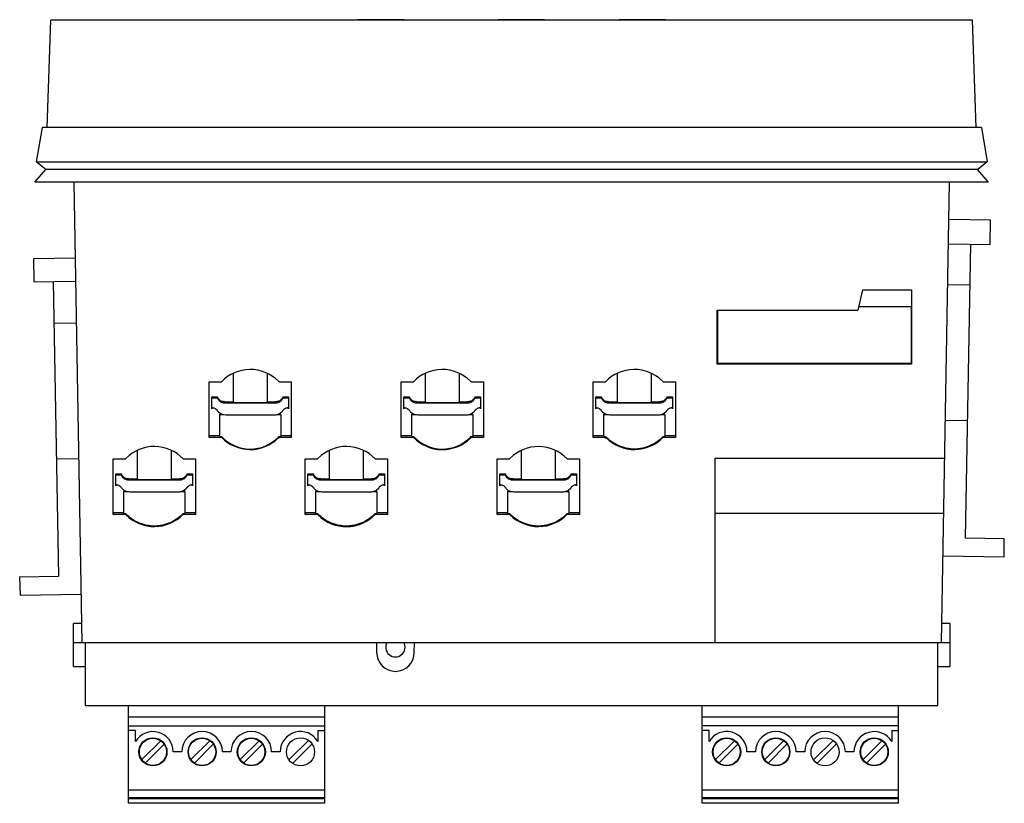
# Model space of a CAD drawing. Header units: millimetres. Extents: x 15 to 117, y 51 to 132.
import ezdxf

# ---------------------------------------------------------------- set-up
doc = ezdxf.new("R2010")
doc.units = ezdxf.units.MM
doc.header["$LTSCALE"] = 11.847622
doc.layers.get('0').update_dxf_attribs({"linetype": 'CONTINUOUS'})

msp = doc.modelspace()

# ---------------------------------------------------------------- linework, layer by layer
at = {"color": 7, "linetype": 'Continuous'}
for p, q in [((18.05, 120.61), (18.43, 131.71)), ((113.58, 131.71), (18.43, 131.71)), ((53.44, 131.75), (51.57, 131.75)), ((67.94, 131.75), (66.07, 131.75)), ((80.44, 131.75), (78.57, 131.75)), ((113.97, 120.61), (113.58, 131.71)), ((17.51, 120.61), (16.92, 117.07)), ((114.51, 120.61), (17.51, 120.61)), ((114.51, 120.61), (115.1, 117.08)), ((16.92, 117.07), (115.1, 117.08)), ((17.89, 116.3), (16.92, 117.07)), ((115.1, 117.08), (114.12, 116.3)), ((16.75, 114.98), (17.89, 116.3)), ((114.12, 116.3), (17.89, 116.3)), ((115.23, 115), (114.11, 116.29)), ((20.79, 114.98), (16.75, 114.98)), ((115.23, 115), (16.77, 115)), ((20.79, 114.98), (21.62, 67.5)), ((110.38, 67.5), (111.21, 115)), ((111.14, 111.16), (115.44, 111.09)), ((115.4, 108.55), (115.44, 111.09)), ((111.1, 108.62), (115.4, 108.55)), ((112.87, 78.24), (113.4, 108.58)), ((16.63, 107.1), (20.93, 107.17)), ((16.63, 107.1), (16.67, 104.7)), ((16.67, 104.7), (20.97, 104.77)), ((18.67, 104.73), (19.2, 74.32)), ((102.23, 103.89), (101.73, 101.78)), ((102.23, 103.89), (107.28, 103.89)), ((107.28, 103.89), (107.28, 96.22)), ((113.33, 104.35), (111.03, 104.39)), ((87.22, 101.78), (101.73, 101.78)), ((87.22, 96.22), (87.22, 101.78)), ((87.25, 101.78), (87.25, 96.26)), ((101.82, 102.17), (107.25, 102.17)), ((107.25, 102.17), (107.25, 96.26)), ((18.75, 100.43), (21.05, 100.47)), ((87.25, 96.26), (87.22, 96.26)), ((107.28, 96.22), (87.22, 96.22)), ((107.25, 96.27), (87.25, 96.27)), ((107.28, 96.26), (107.25, 96.26)), ((37.23, 95.25), (37.23, 92.28)), ((40.74, 95.27), (40.74, 92.28)), ((57.06, 95.25), (57.06, 92.28)), ((60.57, 95.27), (60.57, 92.28)), ((76.89, 95.25), (76.89, 92.28)), ((80.4, 95.27), (80.4, 92.28)), ((34.76, 88.65), (34.76, 94.39)), ((34.76, 94.39), (36.03, 94.39)), ((41.98, 94.39), (41.91, 94.46)), ((41.98, 94.39), (43.25, 94.39)), ((43.25, 94.39), (43.25, 88.65)), ((54.59, 88.65), (54.59, 94.39)), ((54.59, 94.39), (55.86, 94.39)), ((61.81, 94.39), (61.74, 94.46)), ((61.81, 94.39), (63.08, 94.39)), ((63.08, 94.39), (63.08, 88.65)), ((74.42, 94.39), (75.69, 94.39)), ((74.42, 88.65), (74.42, 94.39)), ((81.65, 94.39), (81.57, 94.46)), ((81.65, 94.39), (82.91, 94.39)), ((82.91, 94.39), (82.91, 88.65)), ((35.03, 91.59), (35.03, 92.83)), ((35.03, 92.83), (35.59, 92.83)), ((35.03, 92.72), (35.59, 92.72)), ((35.59, 92.83), (35.59, 92.72)), ((35.73, 92.62), (35.59, 92.83)), ((35.59, 92.72), (35.73, 92.51)), ((35.73, 92.51), (35.73, 92.62)), ((42.4, 92.83), (42.26, 92.62)), ((42.26, 92.51), (42.4, 92.72)), ((42.26, 92.62), (42.26, 92.51)), ((42.4, 92.83), (42.4, 92.72)), ((42.4, 92.83), (42.96, 92.83)), ((42.4, 92.72), (42.96, 92.72)), ((42.96, 92.83), (42.96, 91.59)), ((54.86, 91.59), (54.86, 92.83)), ((54.86, 92.83), (55.42, 92.83)), ((54.86, 92.72), (55.42, 92.72)), ((55.42, 92.83), (55.42, 92.72)), ((55.56, 92.62), (55.42, 92.83)), ((55.42, 92.72), (55.56, 92.51)), ((55.56, 92.51), (55.56, 92.62)), ((62.23, 92.83), (62.09, 92.62)), ((62.09, 92.51), (62.23, 92.72)), ((62.09, 92.62), (62.09, 92.51)), ((62.23, 92.83), (62.23, 92.72)), ((62.23, 92.83), (62.79, 92.83)), ((62.23, 92.72), (62.79, 92.72)), ((62.79, 92.83), (62.79, 91.59)), ((74.68, 92.83), (75.24, 92.83)), ((74.68, 91.59), (74.68, 92.83)), ((74.68, 92.72), (75.24, 92.72)), ((75.24, 92.83), (75.24, 92.72)), ((75.38, 92.62), (75.24, 92.83)), ((75.24, 92.72), (75.38, 92.51)), ((75.38, 92.51), (75.38, 92.62)), ((82.05, 92.83), (81.91, 92.62)), ((81.91, 92.51), (82.05, 92.72)), ((81.91, 92.62), (81.91, 92.51)), ((82.05, 92.83), (82.61, 92.83)), ((82.05, 92.83), (82.05, 92.72)), ((82.05, 92.72), (82.61, 92.72)), ((82.61, 92.83), (82.61, 91.59)), ((36.39, 92.32), (36.39, 92.21)), ((36.39, 92.32), (37.23, 92.32)), ((36.39, 92.21), (41.6, 92.21)), ((40.74, 92.32), (41.6, 92.32)), ((41.6, 92.21), (41.6, 92.32)), ((56.22, 92.32), (56.22, 92.21)), ((56.22, 92.32), (57.06, 92.32)), ((56.22, 92.21), (61.43, 92.21)), ((60.57, 92.32), (61.43, 92.32)), ((61.43, 92.21), (61.43, 92.32)), ((76.04, 92.32), (76.89, 92.32)), ((76.04, 92.32), (76.04, 92.21)), ((76.04, 92.21), (81.25, 92.21)), ((80.4, 92.32), (81.25, 92.32)), ((81.25, 92.21), (81.25, 92.32)), ((35.64, 91.38), (35.62, 91.41)), ((35.82, 91.01), (35.82, 88.77)), ((41.37, 90.94), (36.61, 90.94)), ((42.17, 91.01), (42.17, 88.77)), ((42.37, 91.41), (42.35, 91.38)), ((55.47, 91.38), (55.45, 91.41)), ((55.65, 91.01), (55.65, 88.77)), ((61.2, 90.94), (56.44, 90.94)), ((62, 91.01), (62, 88.77)), ((62.2, 91.41), (62.18, 91.38)), ((75.29, 91.38), (75.27, 91.41)), ((75.47, 91.01), (75.47, 88.77)), ((81.02, 90.94), (76.26, 90.94)), ((81.82, 91.01), (81.82, 88.77)), ((82.02, 91.41), (82, 91.38)), ((113.08, 90.35), (110.78, 90.39)), ((35.82, 88.81), (34.76, 88.81)), ((36.03, 88.65), (34.76, 88.65)), ((36.03, 88.65), (36.03, 88.75)), ((41.91, 88.67), (41.91, 88.58)), ((41.91, 88.58), (41.98, 88.65)), ((41.98, 88.75), (41.98, 88.65)), ((43.25, 88.65), (41.98, 88.65)), ((43.25, 88.81), (42.17, 88.81)), ((55.65, 88.81), (54.59, 88.81)), ((55.86, 88.65), (54.59, 88.65)), ((55.86, 88.65), (55.86, 88.75)), ((61.74, 88.67), (61.74, 88.58)), ((61.74, 88.58), (61.79, 88.65)), ((61.79, 88.75), (61.79, 88.65)), ((63.08, 88.65), (61.79, 88.65)), ((63.08, 88.81), (62, 88.81)), ((75.47, 88.81), (74.42, 88.81)), ((75.67, 88.65), (74.42, 88.65)), ((75.67, 88.75), (75.67, 88.65)), ((75.67, 88.65), (75.76, 88.58)), ((75.76, 88.58), (75.76, 88.67)), ((81.64, 88.75), (81.64, 88.65)), ((82.91, 88.65), (81.64, 88.65)), ((82.91, 88.81), (81.82, 88.81)), ((18.99, 86.43), (21.29, 86.47)), ((24.85, 80.7), (24.85, 86.44)), ((24.85, 86.44), (26.12, 86.44)), ((26.19, 86.51), (26.12, 86.44)), ((27.32, 87.3), (27.32, 84.33)), ((30.83, 87.32), (30.83, 84.33)), ((32.07, 86.44), (33.34, 86.44)), ((33.34, 86.44), (33.34, 80.7)), ((44.68, 80.7), (44.68, 86.44)), ((44.68, 86.44), (45.95, 86.44)), ((46.02, 86.51), (45.95, 86.44)), ((47.15, 87.3), (47.15, 84.33)), ((50.66, 87.32), (50.66, 84.33)), ((51.9, 86.44), (53.17, 86.44)), ((53.17, 86.44), (53.17, 80.7)), ((64.51, 86.44), (65.77, 86.44)), ((64.51, 80.7), (64.51, 86.44)), ((65.86, 86.51), (65.77, 86.44)), ((66.98, 87.3), (66.98, 84.33)), ((70.49, 87.32), (70.49, 84.33)), ((71.73, 86.44), (73, 86.44)), ((73, 86.44), (73, 80.7)), ((87, 86.51), (110.71, 86.51)), ((87, 67.5), (87, 86.51)), ((25.12, 83.64), (25.12, 84.88)), ((25.12, 84.88), (25.68, 84.88)), ((25.12, 84.77), (25.68, 84.77)), ((25.68, 84.88), (25.68, 84.77)), ((25.82, 84.67), (25.68, 84.88)), ((25.68, 84.77), (25.82, 84.56)), ((25.82, 84.56), (25.82, 84.67)), ((32.49, 84.88), (32.35, 84.67)), ((32.35, 84.56), (32.49, 84.77)), ((32.35, 84.67), (32.35, 84.56)), ((32.49, 84.88), (32.49, 84.77)), ((32.49, 84.88), (33.05, 84.88)), ((32.49, 84.77), (33.05, 84.77)), ((33.05, 84.88), (33.05, 83.64)), ((44.95, 83.64), (44.95, 84.88)), ((44.95, 84.88), (45.51, 84.88)), ((44.95, 84.77), (45.51, 84.77)), ((45.51, 84.88), (45.51, 84.77)), ((45.65, 84.67), (45.51, 84.88)), ((45.51, 84.77), (45.65, 84.56)), ((45.65, 84.56), (45.65, 84.67)), ((52.32, 84.88), (52.18, 84.67)), ((52.18, 84.56), (52.32, 84.77)), ((52.18, 84.67), (52.18, 84.56)), ((52.32, 84.88), (52.32, 84.77)), ((52.32, 84.88), (52.88, 84.88)), ((52.32, 84.77), (52.88, 84.77)), ((52.88, 84.88), (52.88, 83.64)), ((64.78, 84.88), (65.34, 84.88)), ((64.78, 83.64), (64.78, 84.88)), ((64.78, 84.77), (65.34, 84.77)), ((65.48, 84.67), (65.34, 84.88)), ((65.34, 84.88), (65.34, 84.77)), ((65.34, 84.77), (65.48, 84.56)), ((65.48, 84.56), (65.48, 84.67)), ((72.15, 84.88), (72.01, 84.67)), ((72.01, 84.56), (72.15, 84.77)), ((72.01, 84.67), (72.01, 84.56)), ((72.15, 84.88), (72.71, 84.88)), ((72.15, 84.88), (72.15, 84.77)), ((72.15, 84.77), (72.71, 84.77)), ((72.71, 84.88), (72.71, 83.64)), ((25.73, 83.43), (25.71, 83.46)), ((26.48, 84.37), (26.48, 84.26)), ((26.48, 84.37), (27.32, 84.37)), ((26.48, 84.26), (31.69, 84.26)), ((30.83, 84.37), (31.69, 84.37)), ((31.69, 84.26), (31.69, 84.37)), ((32.46, 83.46), (32.44, 83.43)), ((45.56, 83.43), (45.54, 83.46)), ((46.31, 84.37), (46.31, 84.26)), ((46.31, 84.37), (47.15, 84.37)), ((46.31, 84.26), (51.52, 84.26)), ((50.66, 84.37), (51.52, 84.37)), ((51.52, 84.26), (51.52, 84.37)), ((52.29, 83.46), (52.27, 83.43)), ((65.39, 83.43), (65.37, 83.46)), ((66.14, 84.37), (66.98, 84.37)), ((66.14, 84.37), (66.14, 84.26)), ((66.14, 84.26), (71.35, 84.26)), ((70.49, 84.37), (71.35, 84.37)), ((71.35, 84.26), (71.35, 84.37)), ((72.12, 83.46), (72.1, 83.43)), ((25.91, 83.06), (25.91, 80.82)), ((31.46, 82.99), (26.7, 82.99)), ((32.26, 83.06), (32.26, 80.82)), ((45.74, 83.06), (45.74, 80.82)), ((51.29, 82.99), (46.53, 82.99)), ((52.09, 83.06), (52.09, 80.82)), ((65.57, 83.06), (65.57, 80.82)), ((71.12, 82.99), (66.36, 82.99)), ((71.92, 83.06), (71.92, 80.82)), ((25.91, 80.86), (24.85, 80.86)), ((26.12, 80.7), (24.85, 80.7)), ((26.12, 80.8), (26.12, 80.7)), ((26.12, 80.7), (26.19, 80.63)), ((26.19, 80.63), (26.19, 80.72)), ((32.07, 80.8), (32.07, 80.7)), ((33.34, 80.7), (32.07, 80.7)), ((33.34, 80.86), (32.26, 80.86)), ((45.74, 80.86), (44.68, 80.86)), ((45.94, 80.7), (44.68, 80.7)), ((45.94, 80.8), (45.94, 80.7)), ((45.94, 80.7), (46.02, 80.63)), ((46.02, 80.63), (46.02, 80.72)), ((51.9, 80.8), (51.9, 80.7)), ((53.17, 80.7), (51.9, 80.7)), ((53.17, 80.86), (52.09, 80.86)), ((65.57, 80.86), (64.51, 80.86)), ((65.78, 80.7), (64.51, 80.7)), ((65.78, 80.8), (65.78, 80.7)), ((65.78, 80.7), (65.85, 80.63)), ((65.85, 80.63), (65.85, 80.72)), ((71.73, 80.8), (71.73, 80.7)), ((73, 80.7), (71.73, 80.7)), ((73, 80.86), (71.92, 80.86)), ((87, 80.84), (110.61, 80.84)), ((116.87, 78.17), (112.87, 78.24)), ((116.84, 76.29), (116.87, 78.17)), ((116.84, 76.29), (110.54, 76.4)), ((15.2, 74.25), (19.2, 74.32)), ((15.2, 74.25), (15.24, 72.38)), ((15.24, 72.38), (21.53, 72.49)), ((20.75, 65), (20.75, 69.43)), ((21.59, 69.43), (20.75, 69.43)), ((111.25, 69.43), (110.42, 69.43)), ((111.25, 69.43), (111.25, 65)), ((20.75, 67.5), (111.25, 67.5)), ((22, 61), (22, 67.5)), ((52.04, 67.5), (52.06, 66.46)), ((55.95, 66.46), (55.97, 67.5)), ((110, 61), (110, 67.5)), ((20.75, 65), (22, 65)), ((110, 65), (111.25, 65)), ((22, 61), (110, 61)), ((26.43, 50.9), (26.43, 61)), ((46.71, 50.9), (46.71, 61)), ((85.67, 50.9), (85.67, 61)), ((105.95, 50.9), (105.95, 61)), ((26.43, 59.8), (46.71, 59.8)), ((85.67, 59.8), (105.95, 59.8)), ((26.43, 58.9), (46.71, 58.9)), ((27.16, 58.4), (26.43, 58.4)), ((27.16, 57.28), (27.16, 58.4)), ((46, 58.4), (46.71, 58.4)), ((46, 58.4), (46, 57.28)), ((105.95, 58.9), (85.67, 58.9)), ((86.4, 58.4), (85.67, 58.4)), ((86.4, 57.28), (86.4, 58.4)), ((105.24, 58.4), (105.95, 58.4)), ((105.24, 58.4), (105.24, 57.28)), ((29.76, 57.35), (27.81, 55.4)), ((28.17, 55.04), (30.12, 56.99)), ((34.84, 57.35), (32.89, 55.4)), ((33.25, 55.05), (35.19, 56.99)), ((39.92, 57.35), (37.97, 55.4)), ((38.32, 55.05), (40.27, 57)), ((45.03, 57.39), (43.01, 55.37)), ((43.37, 55.01), (45.39, 57.03)), ((89, 57.35), (87.05, 55.4)), ((87.4, 55.05), (89.35, 57)), ((94.07, 57.35), (92.13, 55.4)), ((92.48, 55.05), (94.43, 57)), ((99.19, 57.39), (97.17, 55.37)), ((97.52, 55.01), (99.55, 57.04)), ((104.23, 57.35), (102.29, 55.41)), ((102.64, 55.05), (104.59, 57)), ((31.94, 56.2), (31.06, 56.2)), ((37.02, 56.2), (36.14, 56.2)), ((42.1, 56.2), (41.22, 56.2)), ((91.18, 56.2), (90.3, 56.2)), ((96.26, 56.2), (95.38, 56.2)), ((101.34, 56.2), (100.46, 56.2)), ((26.43, 52.3), (46.71, 52.3)), ((85.67, 52.3), (105.95, 52.3)), ((26.43, 51.5), (46.71, 51.5)), ((26.43, 51.4), (46.71, 51.4)), ((46.71, 50.9), (26.43, 50.9)), ((85.67, 51.49), (105.95, 51.49)), ((85.67, 51.4), (105.95, 51.4)), ((105.95, 50.9), (85.67, 50.9))]:
    msp.add_line(p, q, dxfattribs=at)
for centre, radius in [((28.96, 56.2), 1.45), ((28.96, 56.2), 1.4), ((34.04, 56.2), 1.45), ((34.04, 56.2), 1.4), ((39.12, 56.2), 1.45), ((39.12, 56.2), 1.4), ((44.2, 56.2), 1.45), ((88.2, 56.2), 1.45), ((88.2, 56.2), 1.4), ((93.28, 56.2), 1.45), ((93.28, 56.2), 1.4), ((98.36, 56.2), 1.45), ((103.44, 56.2), 1.45), ((103.44, 56.2), 1.4)]:
    msp.add_circle(centre, radius, dxfattribs=at)
for centre, radius, start, end in [((51.57, 98.31), 33.44, 90, 92.8458), ((53.44, 98.31), 33.44, 87.1542, 90), ((66.07, 98.31), 33.44, 90, 92.8458), ((67.94, 98.31), 33.44, 87.1542, 90), ((78.57, 98.31), 33.44, 90, 92.8458), ((80.44, 98.31), 33.44, 87.1542, 90), ((39.01, 91.52), 4.14, 45.3836, 135.98), ((58.84, 91.52), 4.14, 45.3836, 135.98), ((78.67, 91.52), 4.14, 45.384, 135.98), ((39.01, 91.51), 4.06, 222.8622, 315.7404), ((39.01, 91.53), 4.13, 224.0018, 314.6346), ((58.84, 91.5), 4.05, 222.8631, 315.7366), ((58.84, 91.52), 4.13, 224.0025, 314.633), ((78.67, 91.53), 4.13, 225.3659, 315.9983), ((29.1, 83.57), 4.14, 44.02, 134.6164), ((48.93, 83.57), 4.14, 44.02, 134.6164), ((68.76, 83.57), 4.13, 44.0195, 134.6154), ((29.1, 83.58), 4.13, 225.3653, 315.9982), ((48.93, 83.58), 4.14, 225.3658, 315.9982), ((68.76, 83.58), 4.13, 225.3653, 315.9982), ((54, 67), 1, 149.9999, 30.0001), ((54.06, 66.5), 2, 181, 268.3659), ((53.95, 66.5), 2, 271.6341, 359), ((28.96, 56.19), 2.1, 0.0907, 148.9445), ((34.04, 56.2), 2.1, 0, 180), ((39.12, 56.2), 2.1, 0, 180), ((44.2, 56.2), 2.1, 30.9497, 180), ((88.2, 56.2), 2.1, 0, 149.0503), ((93.28, 56.2), 2.1, 0, 180), ((98.36, 56.2), 2.1, 0, 180), ((103.44, 56.19), 2.1, 31.0555, 179.9093)]:
    msp.add_arc(centre, radius, start, end, dxfattribs=at)
for centre, major_axis, ratio, start_param, end_param in [((38.99, 85.82), (3.17, 3.13), 0.008846, -0.411779, -0.350334), ((58.82, 84.89), (3.17, 4.14), 0.006468, -0.413688, -0.36837), ((78.65, 86.48), (3.17, -2.44), 0.010985, -2.774945, -2.700353), ((29.08, 77.9), (3.17, -3.13), 0.008843, -2.761408, -2.704047), ((48.91, 78.23), (3.17, -2.76), 0.009929, -2.770266, -2.704525), ((68.74, 77.9), (3.17, -3.13), 0.008843, -2.761408, -2.704047)]:
    msp.add_ellipse(centre, major_axis=major_axis, ratio=ratio, start_param=start_param, end_param=end_param, dxfattribs=at)
for points, knots in [([(36.39, 92.32), (36.33, 92.32), (36.2, 92.33), (35.96, 92.4), (35.8, 92.52), (35.73, 92.62)], [0, 0, 0, 0, 0.251665, 0.503252, 1, 1, 1, 1]), ([(42.26, 92.62), (42.19, 92.52), (42.03, 92.4), (41.79, 92.33), (41.66, 92.32), (41.6, 92.32)], [0, 0, 0, 0, 0.496748, 0.748335, 1, 1, 1, 1]), ([(56.22, 92.32), (56.16, 92.32), (56.03, 92.33), (55.79, 92.4), (55.63, 92.52), (55.56, 92.62)], [0, 0, 0, 0, 0.251665, 0.503252, 1, 1, 1, 1]), ([(62.09, 92.62), (62.02, 92.52), (61.86, 92.4), (61.62, 92.33), (61.49, 92.32), (61.43, 92.32)], [0, 0, 0, 0, 0.496748, 0.748335, 1, 1, 1, 1]), ([(76.04, 92.32), (75.98, 92.32), (75.85, 92.33), (75.61, 92.4), (75.45, 92.52), (75.38, 92.62)], [0, 0, 0, 0, 0.251665, 0.503252, 1, 1, 1, 1]), ([(81.91, 92.62), (81.85, 92.52), (81.68, 92.4), (81.44, 92.33), (81.32, 92.32), (81.25, 92.32)], [0, 0, 0, 0, 0.496748, 0.748335, 1, 1, 1, 1]), ([(35.14, 91.7), (35.11, 91.69), (35.07, 91.68), (35.03, 91.63), (35.03, 91.6), (35.03, 91.59)], [0, 0, 0, 0, 0.49781, 0.748684, 1, 1, 1, 1]), ([(35.41, 91.6), (35.37, 91.62), (35.28, 91.66), (35.19, 91.69), (35.14, 91.7)], [0, 0, 0, 0, 0.500681, 1, 1, 1, 1]), ([(35.62, 91.41), (35.61, 91.43), (35.55, 91.5), (35.47, 91.56), (35.41, 91.6)], [0, 0, 0, 0, 0.250762, 1, 1, 1, 1]), ([(35.73, 92.51), (35.8, 92.4), (35.96, 92.29), (36.2, 92.22), (36.33, 92.21), (36.39, 92.21)], [0, 0, 0, 0, 0.496748, 0.748335, 1, 1, 1, 1]), ([(37.23, 92.28), (37.23, 92.28), (37.24, 92.27), (37.24, 92.27), (37.25, 92.27), (37.27, 92.27), (37.29, 92.27), (37.32, 92.27), (37.37, 92.26), (37.45, 92.26), (37.53, 92.26), (37.64, 92.26), (37.8, 92.25), (38.03, 92.25), (38.33, 92.25), (38.65, 92.25), (38.99, 92.25), (39.33, 92.25), (39.65, 92.25), (39.95, 92.25), (40.18, 92.25), (40.34, 92.26), (40.44, 92.26), (40.53, 92.26), (40.6, 92.26), (40.66, 92.27), (40.69, 92.27), (40.71, 92.27), (40.72, 92.27), (40.73, 92.27), (40.74, 92.27), (40.74, 92.28), (40.74, 92.28)], [0, 0, 0, 0, 0.000741, 0.002601, 0.005637, 0.00985, 0.015235, 0.021785, 0.03833, 0.059316, 0.084526, 0.113742, 0.146679, 0.222386, 0.308767, 0.402494, 0.499969, 0.597447, 0.691178, 0.777574, 0.8533, 0.886248, 0.915471, 0.940685, 0.961671, 0.978217, 0.984766, 0.990151, 0.994364, 0.9974, 0.999259, 1, 1, 1, 1]), ([(41.6, 92.21), (41.66, 92.21), (41.79, 92.22), (42.03, 92.29), (42.19, 92.4), (42.26, 92.51)], [0, 0, 0, 0, 0.251665, 0.503252, 1, 1, 1, 1]), ([(42.58, 91.6), (42.52, 91.56), (42.44, 91.5), (42.38, 91.43), (42.37, 91.41)], [0, 0, 0, 0, 0.749249, 1, 1, 1, 1]), ([(42.82, 91.69), (42.78, 91.68), (42.69, 91.66), (42.62, 91.62), (42.58, 91.6)], [0, 0, 0, 0, 0.49965, 1, 1, 1, 1]), ([(42.96, 91.59), (42.96, 91.6), (42.95, 91.63), (42.92, 91.68), (42.88, 91.69), (42.85, 91.7)], [0, 0, 0, 0, 0.251316, 0.50219, 1, 1, 1, 1]), ([(54.97, 91.7), (54.94, 91.69), (54.9, 91.68), (54.86, 91.63), (54.86, 91.6), (54.86, 91.59)], [0, 0, 0, 0, 0.49781, 0.748684, 1, 1, 1, 1]), ([(55.24, 91.6), (55.2, 91.62), (55.11, 91.66), (55.02, 91.69), (54.97, 91.7)], [0, 0, 0, 0, 0.500681, 1, 1, 1, 1]), ([(55.45, 91.41), (55.44, 91.43), (55.38, 91.5), (55.3, 91.56), (55.24, 91.6)], [0, 0, 0, 0, 0.250762, 1, 1, 1, 1]), ([(55.56, 92.51), (55.63, 92.4), (55.79, 92.29), (56.03, 92.22), (56.16, 92.21), (56.22, 92.21)], [0, 0, 0, 0, 0.496748, 0.748335, 1, 1, 1, 1]), ([(57.06, 92.28), (57.06, 92.28), (57.07, 92.27), (57.07, 92.27), (57.08, 92.27), (57.1, 92.27), (57.12, 92.27), (57.15, 92.27), (57.2, 92.26), (57.28, 92.26), (57.36, 92.26), (57.47, 92.26), (57.63, 92.25), (57.86, 92.25), (58.16, 92.25), (58.48, 92.25), (58.82, 92.25), (59.16, 92.25), (59.48, 92.25), (59.78, 92.25), (60.01, 92.25), (60.17, 92.26), (60.27, 92.26), (60.36, 92.26), (60.43, 92.26), (60.49, 92.27), (60.52, 92.27), (60.54, 92.27), (60.55, 92.27), (60.56, 92.27), (60.57, 92.27), (60.57, 92.28), (60.57, 92.28)], [0, 0, 0, 0, 0.000741, 0.002601, 0.005637, 0.00985, 0.015236, 0.021785, 0.038331, 0.059318, 0.08453, 0.113747, 0.146687, 0.222396, 0.308779, 0.402507, 0.499983, 0.59746, 0.691189, 0.777578, 0.853294, 0.886239, 0.915459, 0.940675, 0.961665, 0.978213, 0.984763, 0.990149, 0.994363, 0.997399, 0.999259, 1, 1, 1, 1]), ([(61.43, 92.21), (61.49, 92.21), (61.62, 92.22), (61.86, 92.29), (62.02, 92.4), (62.09, 92.51)], [0, 0, 0, 0, 0.251665, 0.503252, 1, 1, 1, 1]), ([(62.41, 91.6), (62.35, 91.56), (62.27, 91.5), (62.21, 91.43), (62.2, 91.41)], [0, 0, 0, 0, 0.749249, 1, 1, 1, 1]), ([(62.65, 91.69), (62.61, 91.68), (62.52, 91.66), (62.45, 91.62), (62.41, 91.6)], [0, 0, 0, 0, 0.49965, 1, 1, 1, 1]), ([(62.79, 91.59), (62.79, 91.6), (62.78, 91.63), (62.75, 91.68), (62.71, 91.69), (62.68, 91.7)], [0, 0, 0, 0, 0.251316, 0.50219, 1, 1, 1, 1]), ([(74.79, 91.7), (74.77, 91.69), (74.72, 91.68), (74.69, 91.63), (74.68, 91.6), (74.68, 91.59)], [0, 0, 0, 0, 0.49781, 0.748684, 1, 1, 1, 1]), ([(75.06, 91.6), (75.02, 91.62), (74.93, 91.66), (74.84, 91.69), (74.79, 91.7)], [0, 0, 0, 0, 0.500681, 1, 1, 1, 1]), ([(75.27, 91.41), (75.26, 91.43), (75.2, 91.5), (75.13, 91.56), (75.06, 91.6)], [0, 0, 0, 0, 0.250762, 1, 1, 1, 1]), ([(75.38, 92.51), (75.45, 92.4), (75.61, 92.29), (75.85, 92.22), (75.98, 92.21), (76.04, 92.21)], [0, 0, 0, 0, 0.496748, 0.748335, 1, 1, 1, 1]), ([(76.89, 92.28), (76.89, 92.28), (76.89, 92.27), (76.9, 92.27), (76.91, 92.27), (76.92, 92.27), (76.94, 92.27), (76.98, 92.27), (77.03, 92.26), (77.1, 92.26), (77.19, 92.26), (77.29, 92.26), (77.45, 92.25), (77.68, 92.25), (77.98, 92.25), (78.31, 92.25), (78.64, 92.25), (78.98, 92.25), (79.31, 92.25), (79.61, 92.25), (79.83, 92.25), (80, 92.26), (80.1, 92.26), (80.19, 92.26), (80.26, 92.26), (80.31, 92.27), (80.34, 92.27), (80.36, 92.27), (80.38, 92.27), (80.39, 92.27), (80.39, 92.27), (80.4, 92.28), (80.4, 92.28)], [0, 0, 0, 0, 0.000741, 0.002601, 0.005637, 0.00985, 0.015235, 0.021785, 0.03833, 0.059316, 0.084526, 0.113742, 0.146679, 0.222386, 0.308767, 0.402494, 0.499969, 0.597447, 0.691178, 0.777574, 0.8533, 0.886248, 0.915471, 0.940685, 0.961671, 0.978217, 0.984766, 0.990151, 0.994364, 0.9974, 0.999259, 1, 1, 1, 1]), ([(81.25, 92.21), (81.32, 92.21), (81.44, 92.22), (81.68, 92.29), (81.85, 92.4), (81.91, 92.51)], [0, 0, 0, 0, 0.251665, 0.503252, 1, 1, 1, 1]), ([(82.23, 91.6), (82.17, 91.56), (82.09, 91.5), (82.04, 91.43), (82.02, 91.41)], [0, 0, 0, 0, 0.749249, 1, 1, 1, 1]), ([(82.47, 91.69), (82.43, 91.68), (82.35, 91.66), (82.27, 91.62), (82.23, 91.6)], [0, 0, 0, 0, 0.49965, 1, 1, 1, 1]), ([(82.61, 91.59), (82.61, 91.6), (82.61, 91.63), (82.57, 91.68), (82.53, 91.69), (82.5, 91.7)], [0, 0, 0, 0, 0.251316, 0.50219, 1, 1, 1, 1]), ([(36.61, 90.94), (36.52, 90.94), (36.33, 90.95), (36.06, 91.03), (35.82, 91.17), (35.69, 91.3), (35.64, 91.38)], [0, 0, 0, 0, 0.25031, 0.500542, 0.750549, 1, 1, 1, 1]), ([(35.82, 91.01), (35.82, 91.01), (35.83, 91.01), (35.84, 91.01), (35.86, 91.02), (35.89, 91.02), (35.93, 91.02), (36, 91.02), (36.06, 91.03), (36.1, 91.03)], [0, 0, 0, 0, 0.018881, 0.067298, 0.14654, 0.256635, 0.397437, 0.568609, 1, 1, 1, 1]), ([(36.27, 90.98), (36.24, 90.98), (36.17, 90.98), (36.08, 90.98), (36, 90.99), (35.94, 90.99), (35.89, 90.99), (35.85, 91), (35.83, 91), (35.83, 91), (35.82, 91), (35.82, 91.01), (35.82, 91.01)], [0, 0, 0, 0, 0.229228, 0.429933, 0.601327, 0.742727, 0.853474, 0.933143, 0.961276, 0.981618, 0.994279, 1, 1, 1, 1]), ([(42.35, 91.38), (42.25, 91.22), (42, 91.05), (41.65, 90.95), (41.46, 90.94), (41.37, 90.94)], [0, 0, 0, 0, 0.496745, 0.748332, 1, 1, 1, 1]), ([(42.17, 91.01), (42.17, 91.01), (42.16, 91), (42.16, 91), (42.15, 91), (42.13, 91), (42.1, 90.99), (42.05, 90.99), (41.98, 90.99), (41.91, 90.98), (41.82, 90.98), (41.75, 90.98), (41.72, 90.98)], [0, 0, 0, 0, 0.005743, 0.01841, 0.03875, 0.066878, 0.146526, 0.257243, 0.39862, 0.570005, 0.770717, 1, 1, 1, 1]), ([(41.88, 91.03), (41.93, 91.03), (41.98, 91.02), (42.05, 91.02), (42.09, 91.02), (42.12, 91.02), (42.15, 91.01), (42.16, 91.01), (42.17, 91.01), (42.17, 91.01)], [0, 0, 0, 0, 0.4314, 0.602566, 0.743356, 0.853441, 0.93268, 0.9811, 1, 1, 1, 1]), ([(56.44, 90.94), (56.35, 90.94), (56.16, 90.95), (55.89, 91.03), (55.65, 91.17), (55.52, 91.3), (55.47, 91.38)], [0, 0, 0, 0, 0.25031, 0.500542, 0.750549, 1, 1, 1, 1]), ([(55.65, 91.01), (55.65, 91.01), (55.66, 91.01), (55.67, 91.01), (55.69, 91.02), (55.72, 91.02), (55.76, 91.02), (55.83, 91.02), (55.89, 91.03), (55.93, 91.03)], [0, 0, 0, 0, 0.018881, 0.067298, 0.14654, 0.256635, 0.397437, 0.568609, 1, 1, 1, 1]), ([(56.1, 90.98), (56.07, 90.98), (56, 90.98), (55.91, 90.98), (55.83, 90.99), (55.77, 90.99), (55.72, 90.99), (55.68, 91), (55.66, 91), (55.66, 91), (55.65, 91), (55.65, 91.01), (55.65, 91.01)], [0, 0, 0, 0, 0.229228, 0.429933, 0.601327, 0.742727, 0.853474, 0.933143, 0.961276, 0.981618, 0.994279, 1, 1, 1, 1]), ([(62.18, 91.38), (62.08, 91.22), (61.83, 91.05), (61.48, 90.95), (61.29, 90.94), (61.2, 90.94)], [0, 0, 0, 0, 0.496745, 0.748332, 1, 1, 1, 1]), ([(62, 91.01), (62, 91.01), (61.99, 91), (61.99, 91), (61.98, 91), (61.96, 91), (61.93, 90.99), (61.88, 90.99), (61.81, 90.99), (61.74, 90.98), (61.65, 90.98), (61.58, 90.98), (61.55, 90.98)], [0, 0, 0, 0, 0.005743, 0.01841, 0.03875, 0.066878, 0.146526, 0.257243, 0.39862, 0.570005, 0.770717, 1, 1, 1, 1]), ([(61.71, 91.03), (61.76, 91.03), (61.81, 91.02), (61.88, 91.02), (61.92, 91.02), (61.95, 91.02), (61.98, 91.01), (61.99, 91.01), (62, 91.01), (62, 91.01)], [0, 0, 0, 0, 0.4314, 0.602566, 0.743356, 0.853441, 0.93268, 0.9811, 1, 1, 1, 1]), ([(76.26, 90.94), (76.17, 90.94), (75.99, 90.95), (75.72, 91.03), (75.48, 91.17), (75.34, 91.3), (75.29, 91.38)], [0, 0, 0, 0, 0.25031, 0.500542, 0.750549, 1, 1, 1, 1]), ([(75.47, 91.01), (75.47, 91.01), (75.48, 91.01), (75.49, 91.01), (75.52, 91.02), (75.55, 91.02), (75.59, 91.02), (75.66, 91.02), (75.71, 91.03), (75.76, 91.03)], [0, 0, 0, 0, 0.018881, 0.067298, 0.14654, 0.256635, 0.397437, 0.568609, 1, 1, 1, 1]), ([(75.93, 90.98), (75.89, 90.98), (75.83, 90.98), (75.74, 90.98), (75.66, 90.99), (75.59, 90.99), (75.54, 90.99), (75.51, 91), (75.49, 91), (75.48, 91), (75.47, 91), (75.47, 91.01), (75.47, 91.01)], [0, 0, 0, 0, 0.229228, 0.429933, 0.601327, 0.742727, 0.853474, 0.933143, 0.961276, 0.981618, 0.994279, 1, 1, 1, 1]), ([(82, 91.38), (81.9, 91.22), (81.66, 91.05), (81.3, 90.95), (81.12, 90.94), (81.02, 90.94)], [0, 0, 0, 0, 0.496745, 0.748332, 1, 1, 1, 1]), ([(81.82, 91.01), (81.82, 91.01), (81.82, 91), (81.81, 91), (81.8, 91), (81.79, 91), (81.75, 90.99), (81.7, 90.99), (81.64, 90.99), (81.56, 90.98), (81.47, 90.98), (81.41, 90.98), (81.37, 90.98)], [0, 0, 0, 0, 0.005743, 0.01841, 0.03875, 0.066878, 0.146526, 0.257243, 0.39862, 0.570005, 0.770717, 1, 1, 1, 1]), ([(81.54, 91.03), (81.58, 91.03), (81.64, 91.02), (81.71, 91.02), (81.75, 91.02), (81.78, 91.02), (81.8, 91.01), (81.81, 91.01), (81.82, 91.01), (81.82, 91.01)], [0, 0, 0, 0, 0.4314, 0.602566, 0.743356, 0.853441, 0.93268, 0.9811, 1, 1, 1, 1]), ([(35.82, 88.77), (35.82, 88.76), (35.82, 88.76), (35.83, 88.76), (35.85, 88.76), (35.87, 88.76), (35.9, 88.75), (35.96, 88.75), (36, 88.75), (36.03, 88.75)], [0, 0, 0, 0, 0.019612, 0.068042, 0.147093, 0.256936, 0.397444, 0.568412, 1, 1, 1, 1]), ([(41.98, 88.75), (42.01, 88.75), (42.05, 88.75), (42.09, 88.75), (42.12, 88.76), (42.14, 88.76), (42.15, 88.76), (42.16, 88.76), (42.17, 88.76), (42.17, 88.77)], [0, 0, 0, 0, 0.431527, 0.602302, 0.742609, 0.85229, 0.931278, 0.979819, 1, 1, 1, 1]), ([(55.65, 88.77), (55.65, 88.76), (55.65, 88.76), (55.66, 88.76), (55.68, 88.76), (55.7, 88.76), (55.73, 88.75), (55.79, 88.75), (55.83, 88.75), (55.86, 88.75)], [0, 0, 0, 0, 0.019612, 0.068042, 0.147093, 0.256936, 0.397444, 0.568412, 1, 1, 1, 1]), ([(61.79, 88.75), (61.82, 88.75), (61.86, 88.75), (61.91, 88.75), (61.94, 88.76), (61.97, 88.76), (61.98, 88.76), (61.99, 88.76), (62, 88.76), (62, 88.77)], [0, 0, 0, 0, 0.431582, 0.60248, 0.742913, 0.852693, 0.931717, 0.980184, 1, 1, 1, 1]), ([(75.47, 88.77), (75.47, 88.76), (75.48, 88.76), (75.49, 88.76), (75.5, 88.76), (75.52, 88.76), (75.55, 88.75), (75.6, 88.75), (75.64, 88.75), (75.67, 88.75)], [0, 0, 0, 0, 0.019848, 0.068321, 0.147341, 0.257112, 0.397533, 0.56842, 1, 1, 1, 1]), ([(81.64, 88.75), (81.51, 88.61), (81.18, 88.3), (80.56, 87.89), (79.75, 87.56), (78.8, 87.41), (77.83, 87.5), (76.77, 87.86), (76.1, 88.33), (75.76, 88.67)], [0, 0, 0, 0, 0.088819, 0.204442, 0.339447, 0.487874, 0.638399, 0.77859, 1, 1, 1, 1]), ([(81.64, 88.75), (81.67, 88.75), (81.71, 88.75), (81.75, 88.75), (81.78, 88.76), (81.79, 88.76), (81.81, 88.76), (81.82, 88.76), (81.82, 88.76), (81.82, 88.77)], [0, 0, 0, 0, 0.431502, 0.602243, 0.742516, 0.852172, 0.931152, 0.979716, 1, 1, 1, 1]), ([(26.48, 84.37), (26.42, 84.37), (26.29, 84.38), (26.05, 84.45), (25.89, 84.57), (25.82, 84.67)], [0, 0, 0, 0, 0.251665, 0.503252, 1, 1, 1, 1]), ([(25.82, 84.56), (25.89, 84.45), (26.05, 84.34), (26.29, 84.27), (26.42, 84.26), (26.48, 84.26)], [0, 0, 0, 0, 0.496748, 0.748335, 1, 1, 1, 1]), ([(32.35, 84.67), (32.28, 84.57), (32.12, 84.45), (31.88, 84.38), (31.75, 84.37), (31.69, 84.37)], [0, 0, 0, 0, 0.496748, 0.748335, 1, 1, 1, 1]), ([(31.69, 84.26), (31.75, 84.26), (31.88, 84.27), (32.12, 84.34), (32.28, 84.45), (32.35, 84.56)], [0, 0, 0, 0, 0.251665, 0.503252, 1, 1, 1, 1]), ([(46.31, 84.37), (46.25, 84.37), (46.12, 84.38), (45.88, 84.45), (45.72, 84.57), (45.65, 84.67)], [0, 0, 0, 0, 0.251665, 0.503252, 1, 1, 1, 1]), ([(45.65, 84.56), (45.72, 84.45), (45.88, 84.34), (46.12, 84.27), (46.25, 84.26), (46.31, 84.26)], [0, 0, 0, 0, 0.496748, 0.748335, 1, 1, 1, 1]), ([(52.18, 84.67), (52.11, 84.57), (51.95, 84.45), (51.71, 84.38), (51.58, 84.37), (51.52, 84.37)], [0, 0, 0, 0, 0.496748, 0.748335, 1, 1, 1, 1]), ([(51.52, 84.26), (51.58, 84.26), (51.71, 84.27), (51.95, 84.34), (52.11, 84.45), (52.18, 84.56)], [0, 0, 0, 0, 0.251665, 0.503252, 1, 1, 1, 1]), ([(66.14, 84.37), (66.08, 84.37), (65.95, 84.38), (65.71, 84.45), (65.55, 84.57), (65.48, 84.67)], [0, 0, 0, 0, 0.251665, 0.503252, 1, 1, 1, 1]), ([(65.48, 84.56), (65.55, 84.45), (65.71, 84.34), (65.95, 84.27), (66.08, 84.26), (66.14, 84.26)], [0, 0, 0, 0, 0.496748, 0.748335, 1, 1, 1, 1]), ([(72.01, 84.67), (71.94, 84.57), (71.78, 84.45), (71.54, 84.38), (71.41, 84.37), (71.35, 84.37)], [0, 0, 0, 0, 0.496748, 0.748335, 1, 1, 1, 1]), ([(71.35, 84.26), (71.41, 84.26), (71.54, 84.27), (71.78, 84.34), (71.94, 84.45), (72.01, 84.56)], [0, 0, 0, 0, 0.251665, 0.503252, 1, 1, 1, 1]), ([(25.23, 83.75), (25.2, 83.74), (25.16, 83.73), (25.12, 83.68), (25.12, 83.65), (25.12, 83.64)], [0, 0, 0, 0, 0.49781, 0.748684, 1, 1, 1, 1]), ([(25.5, 83.65), (25.46, 83.67), (25.37, 83.71), (25.28, 83.74), (25.23, 83.75)], [0, 0, 0, 0, 0.500681, 1, 1, 1, 1]), ([(25.71, 83.46), (25.7, 83.48), (25.64, 83.55), (25.56, 83.61), (25.5, 83.65)], [0, 0, 0, 0, 0.250762, 1, 1, 1, 1]), ([(26.7, 82.99), (26.61, 82.99), (26.42, 83.01), (26.15, 83.08), (25.91, 83.22), (25.78, 83.35), (25.73, 83.43)], [0, 0, 0, 0, 0.25031, 0.500542, 0.750549, 1, 1, 1, 1]), ([(27.32, 84.33), (27.32, 84.33), (27.33, 84.33), (27.33, 84.32), (27.34, 84.32), (27.36, 84.32), (27.38, 84.32), (27.41, 84.32), (27.46, 84.32), (27.54, 84.31), (27.62, 84.31), (27.73, 84.31), (27.89, 84.3), (28.12, 84.3), (28.42, 84.3), (28.74, 84.3), (29.08, 84.3), (29.42, 84.3), (29.74, 84.3), (30.04, 84.3), (30.27, 84.3), (30.43, 84.31), (30.53, 84.31), (30.62, 84.31), (30.69, 84.32), (30.75, 84.32), (30.78, 84.32), (30.8, 84.32), (30.81, 84.32), (30.82, 84.32), (30.83, 84.33), (30.83, 84.33), (30.83, 84.33)], [0, 0, 0, 0, 0.000741, 0.002601, 0.005637, 0.009851, 0.015237, 0.021786, 0.038333, 0.05932, 0.084534, 0.113753, 0.146697, 0.222413, 0.308802, 0.402529, 0.5, 0.597471, 0.691198, 0.777587, 0.853303, 0.886247, 0.915466, 0.94068, 0.961667, 0.978214, 0.984763, 0.990149, 0.994363, 0.997399, 0.999259, 1, 1, 1, 1]), ([(32.44, 83.43), (32.34, 83.27), (32.09, 83.11), (31.74, 83), (31.55, 82.99), (31.46, 82.99)], [0, 0, 0, 0, 0.496745, 0.748332, 1, 1, 1, 1]), ([(32.67, 83.65), (32.61, 83.61), (32.53, 83.55), (32.47, 83.48), (32.46, 83.46)], [0, 0, 0, 0, 0.749249, 1, 1, 1, 1]), ([(32.91, 83.74), (32.87, 83.74), (32.78, 83.71), (32.71, 83.67), (32.67, 83.65)], [0, 0, 0, 0, 0.49965, 1, 1, 1, 1]), ([(33.05, 83.64), (33.05, 83.65), (33.04, 83.68), (33.01, 83.73), (32.97, 83.74), (32.94, 83.75)], [0, 0, 0, 0, 0.251316, 0.50219, 1, 1, 1, 1]), ([(45.06, 83.75), (45.03, 83.74), (44.99, 83.73), (44.95, 83.68), (44.95, 83.65), (44.95, 83.64)], [0, 0, 0, 0, 0.49781, 0.748684, 1, 1, 1, 1]), ([(45.33, 83.65), (45.29, 83.67), (45.2, 83.71), (45.11, 83.74), (45.06, 83.75)], [0, 0, 0, 0, 0.500681, 1, 1, 1, 1]), ([(45.54, 83.46), (45.53, 83.48), (45.47, 83.55), (45.39, 83.61), (45.33, 83.65)], [0, 0, 0, 0, 0.250762, 1, 1, 1, 1]), ([(46.53, 82.99), (46.44, 82.99), (46.25, 83.01), (45.98, 83.08), (45.74, 83.22), (45.61, 83.35), (45.56, 83.43)], [0, 0, 0, 0, 0.25031, 0.500542, 0.750549, 1, 1, 1, 1]), ([(47.15, 84.33), (47.15, 84.33), (47.16, 84.33), (47.16, 84.32), (47.17, 84.32), (47.19, 84.32), (47.21, 84.32), (47.24, 84.32), (47.29, 84.32), (47.37, 84.31), (47.45, 84.31), (47.56, 84.31), (47.72, 84.3), (47.95, 84.3), (48.25, 84.3), (48.57, 84.3), (48.91, 84.3), (49.25, 84.3), (49.57, 84.3), (49.87, 84.3), (50.1, 84.3), (50.26, 84.31), (50.36, 84.31), (50.45, 84.31), (50.52, 84.32), (50.58, 84.32), (50.61, 84.32), (50.63, 84.32), (50.64, 84.32), (50.65, 84.32), (50.66, 84.33), (50.66, 84.33), (50.66, 84.33)], [0, 0, 0, 0, 0.000741, 0.002601, 0.005637, 0.00985, 0.015236, 0.021785, 0.038331, 0.059318, 0.08453, 0.113747, 0.146687, 0.222396, 0.308779, 0.402507, 0.499983, 0.59746, 0.691189, 0.777578, 0.853294, 0.886239, 0.915459, 0.940675, 0.961665, 0.978213, 0.984763, 0.990149, 0.994363, 0.997399, 0.999259, 1, 1, 1, 1]), ([(52.27, 83.43), (52.17, 83.27), (51.92, 83.11), (51.57, 83), (51.38, 82.99), (51.29, 82.99)], [0, 0, 0, 0, 0.496745, 0.748332, 1, 1, 1, 1]), ([(52.5, 83.65), (52.44, 83.61), (52.36, 83.55), (52.3, 83.48), (52.29, 83.46)], [0, 0, 0, 0, 0.749249, 1, 1, 1, 1]), ([(52.74, 83.74), (52.7, 83.74), (52.61, 83.71), (52.54, 83.67), (52.5, 83.65)], [0, 0, 0, 0, 0.49965, 1, 1, 1, 1]), ([(52.88, 83.64), (52.88, 83.65), (52.87, 83.68), (52.84, 83.73), (52.8, 83.74), (52.77, 83.75)], [0, 0, 0, 0, 0.251316, 0.50219, 1, 1, 1, 1]), ([(64.89, 83.75), (64.86, 83.74), (64.82, 83.73), (64.78, 83.68), (64.78, 83.65), (64.78, 83.64)], [0, 0, 0, 0, 0.49781, 0.748684, 1, 1, 1, 1]), ([(65.16, 83.65), (65.12, 83.67), (65.03, 83.71), (64.94, 83.74), (64.89, 83.75)], [0, 0, 0, 0, 0.500681, 1, 1, 1, 1]), ([(65.37, 83.46), (65.36, 83.48), (65.3, 83.55), (65.22, 83.61), (65.16, 83.65)], [0, 0, 0, 0, 0.250762, 1, 1, 1, 1]), ([(66.36, 82.99), (66.27, 82.99), (66.08, 83.01), (65.81, 83.08), (65.57, 83.22), (65.44, 83.35), (65.39, 83.43)], [0, 0, 0, 0, 0.25031, 0.500542, 0.750549, 1, 1, 1, 1]), ([(66.98, 84.33), (66.98, 84.33), (66.99, 84.33), (66.99, 84.32), (67, 84.32), (67.02, 84.32), (67.04, 84.32), (67.07, 84.32), (67.12, 84.32), (67.2, 84.31), (67.28, 84.31), (67.39, 84.31), (67.55, 84.3), (67.78, 84.3), (68.08, 84.3), (68.4, 84.3), (68.74, 84.3), (69.08, 84.3), (69.4, 84.3), (69.7, 84.3), (69.93, 84.3), (70.09, 84.31), (70.19, 84.31), (70.28, 84.31), (70.35, 84.32), (70.41, 84.32), (70.44, 84.32), (70.46, 84.32), (70.47, 84.32), (70.48, 84.32), (70.49, 84.33), (70.49, 84.33), (70.49, 84.33)], [0, 0, 0, 0, 0.000741, 0.002601, 0.005637, 0.00985, 0.015236, 0.021785, 0.038331, 0.059318, 0.08453, 0.113747, 0.146687, 0.222396, 0.308779, 0.402507, 0.499983, 0.59746, 0.691189, 0.777578, 0.853294, 0.886239, 0.915459, 0.940675, 0.961665, 0.978213, 0.984763, 0.990149, 0.994363, 0.997399, 0.999259, 1, 1, 1, 1]), ([(72.1, 83.43), (72, 83.27), (71.75, 83.11), (71.4, 83), (71.21, 82.99), (71.12, 82.99)], [0, 0, 0, 0, 0.496745, 0.748332, 1, 1, 1, 1]), ([(72.33, 83.65), (72.27, 83.61), (72.19, 83.55), (72.13, 83.48), (72.12, 83.46)], [0, 0, 0, 0, 0.749249, 1, 1, 1, 1]), ([(72.57, 83.74), (72.53, 83.74), (72.44, 83.71), (72.37, 83.67), (72.33, 83.65)], [0, 0, 0, 0, 0.49965, 1, 1, 1, 1]), ([(72.71, 83.64), (72.71, 83.65), (72.7, 83.68), (72.67, 83.73), (72.63, 83.74), (72.6, 83.75)], [0, 0, 0, 0, 0.251316, 0.50219, 1, 1, 1, 1]), ([(25.91, 83.06), (25.91, 83.06), (25.92, 83.06), (25.93, 83.06), (25.95, 83.07), (25.98, 83.07), (26.02, 83.07), (26.09, 83.08), (26.15, 83.08), (26.19, 83.08)], [0, 0, 0, 0, 0.018881, 0.067298, 0.14654, 0.256635, 0.397437, 0.568609, 1, 1, 1, 1]), ([(26.36, 83.03), (26.33, 83.03), (26.26, 83.03), (26.17, 83.03), (26.09, 83.04), (26.03, 83.04), (25.98, 83.05), (25.94, 83.05), (25.92, 83.05), (25.92, 83.05), (25.91, 83.05), (25.91, 83.06), (25.91, 83.06)], [0, 0, 0, 0, 0.229228, 0.429933, 0.601327, 0.742727, 0.853474, 0.933143, 0.961276, 0.981618, 0.994279, 1, 1, 1, 1]), ([(32.26, 83.06), (32.26, 83.06), (32.25, 83.05), (32.25, 83.05), (32.24, 83.05), (32.22, 83.05), (32.19, 83.05), (32.14, 83.04), (32.07, 83.04), (32, 83.04), (31.91, 83.03), (31.84, 83.03), (31.81, 83.03)], [0, 0, 0, 0, 0.005743, 0.01841, 0.03875, 0.066878, 0.146526, 0.257243, 0.39862, 0.570005, 0.770717, 1, 1, 1, 1]), ([(31.97, 83.08), (32.02, 83.08), (32.07, 83.08), (32.14, 83.07), (32.18, 83.07), (32.21, 83.07), (32.24, 83.06), (32.25, 83.06), (32.26, 83.06), (32.26, 83.06)], [0, 0, 0, 0, 0.4314, 0.602566, 0.743356, 0.853441, 0.93268, 0.9811, 1, 1, 1, 1]), ([(45.74, 83.06), (45.74, 83.06), (45.75, 83.06), (45.76, 83.06), (45.78, 83.07), (45.81, 83.07), (45.85, 83.07), (45.92, 83.08), (45.98, 83.08), (46.02, 83.08)], [0, 0, 0, 0, 0.018881, 0.067298, 0.14654, 0.256635, 0.397437, 0.568609, 1, 1, 1, 1]), ([(46.19, 83.03), (46.16, 83.03), (46.09, 83.03), (46, 83.03), (45.92, 83.04), (45.86, 83.04), (45.81, 83.05), (45.77, 83.05), (45.75, 83.05), (45.75, 83.05), (45.74, 83.05), (45.74, 83.06), (45.74, 83.06)], [0, 0, 0, 0, 0.229228, 0.429933, 0.601327, 0.742727, 0.853474, 0.933143, 0.961276, 0.981618, 0.994279, 1, 1, 1, 1]), ([(52.09, 83.06), (52.09, 83.06), (52.08, 83.05), (52.08, 83.05), (52.07, 83.05), (52.05, 83.05), (52.02, 83.05), (51.97, 83.04), (51.9, 83.04), (51.83, 83.04), (51.74, 83.03), (51.67, 83.03), (51.64, 83.03)], [0, 0, 0, 0, 0.005743, 0.01841, 0.03875, 0.066878, 0.146526, 0.257243, 0.39862, 0.570005, 0.770717, 1, 1, 1, 1]), ([(51.8, 83.08), (51.85, 83.08), (51.9, 83.08), (51.97, 83.07), (52.01, 83.07), (52.04, 83.07), (52.07, 83.06), (52.08, 83.06), (52.09, 83.06), (52.09, 83.06)], [0, 0, 0, 0, 0.4314, 0.602566, 0.743356, 0.853441, 0.93268, 0.9811, 1, 1, 1, 1]), ([(65.57, 83.06), (65.57, 83.06), (65.58, 83.06), (65.59, 83.06), (65.61, 83.07), (65.64, 83.07), (65.68, 83.07), (65.75, 83.08), (65.81, 83.08), (65.85, 83.08)], [0, 0, 0, 0, 0.018881, 0.067298, 0.14654, 0.256635, 0.397437, 0.568609, 1, 1, 1, 1]), ([(66.02, 83.03), (65.99, 83.03), (65.92, 83.03), (65.83, 83.03), (65.75, 83.04), (65.69, 83.04), (65.64, 83.05), (65.6, 83.05), (65.58, 83.05), (65.58, 83.05), (65.57, 83.05), (65.57, 83.06), (65.57, 83.06)], [0, 0, 0, 0, 0.229228, 0.429933, 0.601327, 0.742727, 0.853474, 0.933143, 0.961276, 0.981618, 0.994279, 1, 1, 1, 1]), ([(71.92, 83.06), (71.92, 83.06), (71.91, 83.05), (71.91, 83.05), (71.9, 83.05), (71.88, 83.05), (71.85, 83.05), (71.8, 83.04), (71.73, 83.04), (71.66, 83.04), (71.57, 83.03), (71.5, 83.03), (71.47, 83.03)], [0, 0, 0, 0, 0.005743, 0.01841, 0.03875, 0.066878, 0.146526, 0.257243, 0.39862, 0.570005, 0.770717, 1, 1, 1, 1]), ([(71.63, 83.08), (71.68, 83.08), (71.73, 83.08), (71.8, 83.07), (71.84, 83.07), (71.87, 83.07), (71.9, 83.06), (71.91, 83.06), (71.92, 83.06), (71.92, 83.06)], [0, 0, 0, 0, 0.4314, 0.602566, 0.743356, 0.853441, 0.93268, 0.9811, 1, 1, 1, 1]), ([(25.91, 80.82), (25.91, 80.82), (25.91, 80.81), (25.92, 80.81), (25.94, 80.81), (25.96, 80.81), (25.99, 80.8), (26.05, 80.8), (26.09, 80.8), (26.12, 80.8)], [0, 0, 0, 0, 0.019612, 0.068042, 0.147093, 0.256936, 0.397444, 0.568412, 1, 1, 1, 1]), ([(32.07, 80.8), (31.94, 80.66), (31.61, 80.35), (30.99, 79.93), (30.17, 79.61), (29.22, 79.46), (28.26, 79.55), (27.19, 79.91), (26.53, 80.38), (26.19, 80.72)], [0, 0, 0, 0, 0.089397, 0.205438, 0.340704, 0.489124, 0.639472, 0.779394, 1, 1, 1, 1]), ([(32.07, 80.8), (32.1, 80.8), (32.14, 80.8), (32.18, 80.81), (32.21, 80.81), (32.23, 80.81), (32.24, 80.81), (32.25, 80.81), (32.26, 80.82), (32.26, 80.82)], [0, 0, 0, 0, 0.431527, 0.602302, 0.742609, 0.85229, 0.931278, 0.979819, 1, 1, 1, 1]), ([(45.74, 80.82), (45.74, 80.82), (45.74, 80.81), (45.75, 80.81), (45.77, 80.81), (45.79, 80.81), (45.82, 80.8), (45.87, 80.8), (45.91, 80.8), (45.94, 80.8)], [0, 0, 0, 0, 0.019766, 0.068223, 0.147253, 0.257048, 0.397499, 0.568414, 1, 1, 1, 1]), ([(51.9, 80.8), (51.77, 80.66), (51.44, 80.35), (50.82, 79.93), (50, 79.61), (49.05, 79.46), (48.09, 79.55), (47.02, 79.91), (46.36, 80.38), (46.02, 80.72)], [0, 0, 0, 0, 0.089406, 0.20546, 0.340741, 0.489175, 0.63953, 0.779447, 1, 1, 1, 1]), ([(51.9, 80.8), (51.93, 80.8), (51.97, 80.8), (52.01, 80.81), (52.04, 80.81), (52.06, 80.81), (52.07, 80.81), (52.08, 80.81), (52.09, 80.82), (52.09, 80.82)], [0, 0, 0, 0, 0.431527, 0.602302, 0.742609, 0.85229, 0.931278, 0.979819, 1, 1, 1, 1]), ([(65.57, 80.82), (65.57, 80.82), (65.57, 80.81), (65.58, 80.81), (65.6, 80.81), (65.62, 80.81), (65.65, 80.8), (65.71, 80.8), (65.75, 80.8), (65.78, 80.8)], [0, 0, 0, 0, 0.019612, 0.068042, 0.147093, 0.256936, 0.397444, 0.568412, 1, 1, 1, 1]), ([(71.73, 80.8), (71.6, 80.66), (71.27, 80.35), (70.65, 79.93), (69.83, 79.61), (68.88, 79.46), (67.92, 79.55), (66.85, 79.91), (66.19, 80.38), (65.85, 80.72)], [0, 0, 0, 0, 0.089397, 0.205438, 0.340704, 0.489124, 0.639472, 0.779394, 1, 1, 1, 1]), ([(71.73, 80.8), (71.76, 80.8), (71.8, 80.8), (71.84, 80.81), (71.87, 80.81), (71.89, 80.81), (71.9, 80.81), (71.91, 80.81), (71.92, 80.82), (71.92, 80.82)], [0, 0, 0, 0, 0.431527, 0.602302, 0.742609, 0.85229, 0.931278, 0.979819, 1, 1, 1, 1])]:
    msp.add_open_spline(points, degree=3, knots=knots, dxfattribs=at)
for points in [[(42.85, 91.7), (42.84, 91.7), (42.83, 91.69), (42.82, 91.69)], [(62.68, 91.7), (62.67, 91.7), (62.66, 91.69), (62.65, 91.69)], [(82.5, 91.7), (82.49, 91.7), (82.48, 91.69), (82.47, 91.69)], [(32.94, 83.75), (32.93, 83.75), (32.92, 83.75), (32.91, 83.74)], [(52.77, 83.75), (52.76, 83.75), (52.75, 83.75), (52.74, 83.74)], [(72.6, 83.75), (72.59, 83.75), (72.58, 83.75), (72.57, 83.74)]]:
    msp.add_open_spline(points, degree=3, dxfattribs=at)

doc.saveas('drawing.dxf')
